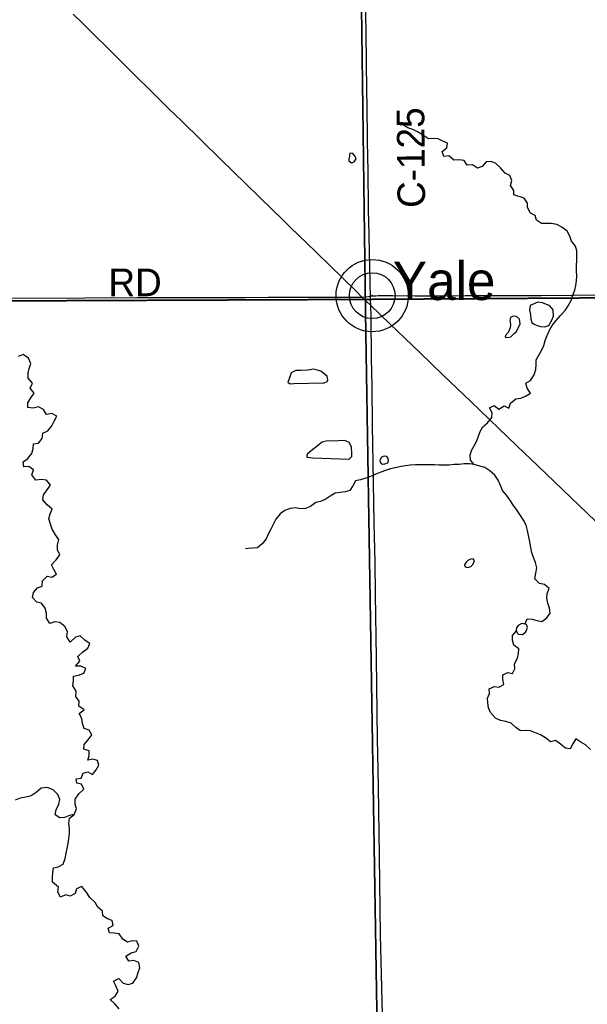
# Model space of a CAD drawing. Header units: feet. Extents: x 2113747 to 2516209, y 960708 to 1356798.
# Tile 38 of 253: x 2351257 to 2357430, y 1110895 to 1121601. Entities that reach past the tile are written whole.
import ezdxf

# ---------------------------------------------------------------- set-up
doc = ezdxf.new("R2010")
doc.units = ezdxf.units.FT
doc.header["$LTSCALE"] = 50
doc.header["$MEASUREMENT"] = 0
doc.linetypes.add('OhDOT_USTN3', pattern=[0.22, 0.165, -0.055])
for name, color, linetype in [('0_Xref', 7, 'Continuous'), ('GM_X_County_Road', 3, 'Continuous'), ('GM_X_County_Road_Text', 3, 'Continuous'), ('GM_X_Minor_Lake', 5, 'Continuous'), ('GM_X_Minor_River', 5, 'Continuous'), ('GM_X_State_Route', 1, 'Continuous'), ('GM_X_Township', 251, 'OhDOT_USTN3'), ('GM_X_Unincorporated', 1, 'Continuous'), ('GM_X_Unincorporated_Location', 2, 'Continuous'), ('GM_X_Unincorporated_Text', 251, 'Continuous')]:
    doc.layers.add(name, color=color, linetype=linetype)
doc.styles.add('Styledgn030', font='dgn030.shx')

# ---------------------------------------------------------------- blocks, each defined once
blk = doc.blocks.new('Unicorp48')
at = {"layer": 'GM_X_Unincorporated'}
for radius in [392.8488348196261, 249.0278639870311]:
    blk.add_circle((0, 0), radius, dxfattribs=at)
blk = doc.blocks.new('POR')
at = {"layer": 'GM_X_County_Road', "flags": 128}
for points in [[(2355072.094308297, 1118593.989841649), (2355068.026074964, 1118732.998749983), (2355063.629758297, 1118930.767383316), (2355061.726874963, 1119064.920658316), (2355056.805624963, 1119261.540999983), (2355051.917183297, 1119540.477449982), (2355045.94606663, 1119967.051399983), (2355042.960508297, 1120101.565566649), (2355040.401458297, 1120291.985133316), (2355035.90671663, 1120670.954191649), (2355033.675749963, 1120824.037874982), (2355029.049774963, 1121145.329883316), (2355026.195449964, 1121447.264974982), (2355022.684958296, 1121673.675283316), (2355020.585224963, 1121818.064758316), (2355017.730899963, 1121998.510591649), (2355011.989441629, 1122326.495499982), (2355009.397583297, 1122559.467474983), (2354995.093149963, 1123746.702633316), (2354988.56429163, 1124140.402633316), (2354985.874008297, 1124406.248558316), (2354981.87139163, 1124796.733341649), (2354977.179799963, 1125177.375624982), (2354974.48951663, 1125395.485424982)], [(2355072.094308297, 1118593.989841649), (2355104.771408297, 1118597.139441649), (2355130.919649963, 1118599.271983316), (2355157.56001663, 1118601.174866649), (2355183.05209163, 1118602.323158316), (2355210.447049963, 1118602.323158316), (2355311.562333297, 1118601.502949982), (2355557.65764163, 1118599.698491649), (2355836.167583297, 1118597.729991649), (2356105.09749163, 1118600.617124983), (2356330.556358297, 1118602.749666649), (2356699.223599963, 1118602.716858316), (2356931.014474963, 1118603.274599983), (2357278.782808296, 1118605.111866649), (2357570.678549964, 1118608.294274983)], [(2348596.188624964, 1118568.793041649), (2348959.704958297, 1118566.266799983), (2349635.52381663, 1118567.480708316), (2350311.047399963, 1118570.564691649), (2351093.88704163, 1118573.911141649), (2351966.260624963, 1118575.354708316), (2352533.877599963, 1118580.636849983), (2352976.921333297, 1118579.816641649), (2353710.942174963, 1118581.588291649), (2353959.005983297, 1118582.441308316), (2354486.99049163, 1118585.394058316), (2354874.161633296, 1118585.525291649), (2354978.492133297, 1118585.886183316)], [(2354978.492133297, 1118585.886183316), (2355016.41856663, 1118587.592216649), (2355048.636349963, 1118590.774624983), (2355072.094308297, 1118593.989841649)], [(2355075.27671663, 1118491.824691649), (2355074.029999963, 1118549.468933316), (2355072.094308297, 1118593.989841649)], [(2355206.050733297, 1110638.657983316), (2355194.141308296, 1111078.092799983), (2355182.822433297, 1111648.859374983), (2355171.63479163, 1112505.517766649), (2355159.102008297, 1113253.646191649), (2355153.42616663, 1113621.197949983), (2355149.817249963, 1113765.587424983), (2355136.10336663, 1114661.484583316), (2355125.703124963, 1115350.689241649), (2355122.91441663, 1115701.869641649), (2355113.793699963, 1116128.377974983), (2355102.474824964, 1116784.708683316), (2355099.161183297, 1116988.218774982), (2355095.716308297, 1117181.853558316), (2355090.499783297, 1117614.857941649), (2355084.62709163, 1117917.842899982), (2355077.966999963, 1118376.273741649), (2355075.27671663, 1118491.824691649)]]:
    blk.add_lwpolyline(points, dxfattribs=at)
at = {"layer": 'GM_X_Minor_Lake'}
for p, q in [((2354844.679999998, 1120117.17), (2354837.989999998, 1120084.35)), ((2357024.119999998, 1118488.88), (2356943.319999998, 1118523.4)), ((2356659.109999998, 1118212.66), (2356701.549999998, 1118293.78)), ((2354236.949999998, 1117644.56), (2354561.289999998, 1117651.02)), ((2354445.349999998, 1116837.83), (2354838.239999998, 1116821.57)), ((2355229.589999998, 1116770.56), (2355253.599999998, 1116780.08)), ((2356165.799999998, 1115658.78), (2356184.939999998, 1115678.22)), ((2356768.039999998, 1114961.22), (2356780.139999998, 1114997.5))]:
    blk.add_line(p, q, dxfattribs=at)
at = {"layer": 'GM_X_Minor_Lake', "flags": 128}
for points in [[(2354837.989999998, 1120084.35), (2354837.519999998, 1120065.01), (2354863.949999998, 1120045.46), (2354895.829999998, 1120054.13), (2354917.159999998, 1120088.68), (2354900.509999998, 1120120.45), (2354881.969999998, 1120146.17), (2354847.849999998, 1120149.51), (2354844.289999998, 1120127.37), (2354844.679999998, 1120117.17)], [(2356943.319999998, 1118523.4), (2356891.109999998, 1118530.39), (2356807.699999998, 1118494.6), (2356800.739999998, 1118442.28), (2356813.659999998, 1118396.37), (2356816.709999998, 1118344.24), (2356827.439999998, 1118308.34), (2356853.869999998, 1118288.8), (2356886.139999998, 1118277.39), (2356926.459999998, 1118264.15), (2356968.549999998, 1118262.97), (2357012.309999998, 1118277.9), (2357045.269999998, 1118332.75), (2357062.359999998, 1118379.25), (2357059.039999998, 1118445.42), (2357024.119999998, 1118488.88)], [(2356701.549999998, 1118293.78), (2356692.539999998, 1118343.78), (2356661.859999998, 1118375.28), (2356623.749999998, 1118378.53), (2356595.999999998, 1118363.93), (2356588.589999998, 1118333.68), (2356595.559999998, 1118285.65), (2356592.239999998, 1118251.47), (2356569.219999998, 1118200.82), (2356541.819999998, 1118168.16), (2356538.219999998, 1118148.02), (2356566.329999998, 1118144.57), (2356598.249999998, 1118151.23), (2356633.519999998, 1118190.06), (2356659.109999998, 1118212.66)], [(2354561.289999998, 1117651.02), (2354569.259999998, 1117653.19), (2354601.049999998, 1117665.86), (2354606.699999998, 1117684.04), (2354601.899999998, 1117724.08), (2354532.659999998, 1117780.91), (2354456.139999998, 1117801.46), (2354392.269999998, 1117790.15), (2354316.229999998, 1117786.64), (2354260.179999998, 1117785.52), (2354208.609999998, 1117760.41), (2354184.059999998, 1117685.66), (2354174.529999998, 1117661.38), (2354196.959999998, 1117641.76), (2354236.949999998, 1117644.56)], [(2354838.239999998, 1116821.57), (2354840.239999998, 1116821.61), (2354867.669999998, 1116852.27), (2354870.869999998, 1116892.47), (2354865.749999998, 1116948.57), (2354857.299999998, 1116970.48), (2354840.639999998, 1117002.27), (2354790.109999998, 1117025.34), (2354726.079999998, 1117022.06), (2354591.979999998, 1117017.38), (2354546.099999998, 1117008.44), (2354390.339999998, 1116884.91), (2354378.609999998, 1116870.63), (2354381.129999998, 1116844.58), (2354411.279999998, 1116839.16), (2354445.349999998, 1116837.83)], [(2355253.599999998, 1116780.08), (2355259.519999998, 1116787.81), (2355267.199999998, 1116804.02), (2355264.679999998, 1116830.06), (2355250.259999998, 1116849.85), (2355220.109999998, 1116855.27), (2355190.329999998, 1116842.63), (2355176.749999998, 1116820.29), (2355175.059999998, 1116804.2), (2355185.559999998, 1116780.32), (2355203.819999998, 1116768.64), (2355229.589999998, 1116770.56)], [(2356184.939999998, 1115678.22), (2356204.169999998, 1115718.75), (2356189.709999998, 1115740.53), (2356161.799999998, 1115733.96), (2356132.009999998, 1115721.32), (2356112.399999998, 1115700.86), (2356092.939999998, 1115672.37), (2356099.259999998, 1115656.44), (2356123.559999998, 1115642.87), (2356145.499999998, 1115647.32), (2356165.799999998, 1115658.78)], [(2356780.139999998, 1114997.5), (2356770.759999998, 1115025.5), (2356718.519999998, 1115034.5), (2356678.879999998, 1115013.64), (2356659.379999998, 1114987.15), (2356655.849999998, 1114963), (2356666.459999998, 1114933.11), (2356680.749999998, 1114919.33), (2356726.879999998, 1114916.24), (2356756.389999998, 1114942.92), (2356768.039999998, 1114961.22)]]:
    blk.add_lwpolyline(points, dxfattribs=at)
at = {"layer": 'GM_X_Minor_River', "flags": 128}
for points in [[(2356201.329999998, 1116764.42), (2356160.319999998, 1116811.77), (2356155.199999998, 1116867.88), (2356172.219999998, 1116918.4), (2356201.239999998, 1116969.15), (2356228.239999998, 1117021.87), (2356247.219999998, 1117074.44), (2356264.229999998, 1117124.95), (2356293.259999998, 1117175.71), (2356344.509999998, 1117216.88), (2356393.439999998, 1117274.05), (2356394.409999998, 1117326.25), (2356367.299999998, 1117379.9), (2356418.869999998, 1117405.01), (2356469.679999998, 1117367.89), (2356525.059999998, 1117403.12), (2356575.629999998, 1117378.04), (2356596.609999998, 1117430.63), (2356653.749999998, 1117477.94), (2356707.679999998, 1117485.04), (2356759.339999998, 1117506.14), (2356812.719999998, 1117541.32), (2356775.599999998, 1117594.77), (2356762.499999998, 1117648.71), (2356813.959999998, 1117679.84), (2356852.839999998, 1117738.82), (2356869.699999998, 1117797.36), (2356872.609999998, 1117851.61), (2356875.609999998, 1117901.85), (2356902.599999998, 1117954.57), (2356933.639999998, 1118005.37), (2356956.619999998, 1118058.02), (2356973.559999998, 1118112.55), (2356994.459999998, 1118169.16), (2357017.399999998, 1118223.81), (2357046.389999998, 1118276.58), (2357091.389999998, 1118329.65), (2357140.369999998, 1118384.82), (2357189.379999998, 1118437.99), (2357222.369999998, 1118490.83), (2357253.289999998, 1118547.64), (2357274.179999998, 1118604.26), (2357293.119999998, 1118658.83), (2357306.099999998, 1118711.27), (2357313.059999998, 1118763.59), (2357315.989999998, 1118817.84), (2357312.909999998, 1118871.97), (2357311.779999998, 1118928.15), (2357316.669999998, 1118984.45), (2357317.629999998, 1119036.64), (2357316.629999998, 1119086.8), (2357303.579999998, 1119138.73), (2357258.439999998, 1119192.02), (2357241.309999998, 1119247.88), (2357210.199999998, 1119301.45), (2357153.249999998, 1119344.47), (2357098.589999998, 1119373.49), (2357038.249999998, 1119386.33), (2356986.189999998, 1119385.29), (2356932.099999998, 1119386.22), (2356879.329999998, 1119421.3), (2356864.269999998, 1119473.18), (2356813.729999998, 1119496.26), (2356780.459999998, 1119557.81), (2356781.449999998, 1119608.01), (2356744.339999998, 1119661.46), (2356631.499999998, 1119695.34), (2356630.499999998, 1119745.49), (2356593.379999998, 1119798.95), (2356610.319999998, 1119853.48), (2356589.209999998, 1119907.25), (2356536.639999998, 1119932.29), (2356487.429999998, 1119989.51), (2356432.329999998, 1120040.6), (2356381.909999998, 1120057.66), (2356329.859999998, 1120056.62), (2356286.809999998, 1120005.59), (2356235.079999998, 1119988.5), (2356182.349999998, 1120021.57), (2356124.319999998, 1120018.4), (2356091.209999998, 1120071.94), (2356032.989999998, 1120078.8), (2355978.969999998, 1120075.72), (2355923.949999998, 1120122.79), (2355870.049999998, 1120113.69), (2355850.909999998, 1120169.51), (2355904.249999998, 1120206.69), (2355911.259999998, 1120257.02), (2355858.679999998, 1120282.05), (2355808.139999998, 1120305.14), (2355753.969999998, 1120310.08), (2355701.949999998, 1120307.03), (2355637.039999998, 1120347.89), (2355584.269999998, 1120382.96), (2355533.699999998, 1120408.04), (2355479.239999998, 1120427.03), (2355426.539999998, 1120458.1), (2355375.919999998, 1120485.19), (2355363.789999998, 1120490.96)], [(2351607.159999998, 1115540.95), (2351658.609999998, 1115572.08), (2351627.539999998, 1115623.64), (2351604.469999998, 1115675.38), (2351653.519999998, 1115726.53), (2351694.439999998, 1115783.54), (2351667.329999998, 1115837.2), (2351668.299999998, 1115889.4), (2351683.149999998, 1115947.9), (2351648.039999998, 1116001.4), (2351608.759999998, 1116062.84), (2351593.649999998, 1116116.73), (2351574.479999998, 1116174.56), (2351589.449999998, 1116227.04), (2351610.419999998, 1116279.64), (2351555.449999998, 1116324.71), (2351508.279999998, 1116379.97), (2351517.209999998, 1116434.34), (2351554.169999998, 1116489.27), (2351591.199999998, 1116540.18), (2351550.039999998, 1116595.56), (2351493.859999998, 1116600.46), (2351433.869999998, 1116595.26), (2351388.669999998, 1116652.56), (2351405.649999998, 1116705.09), (2351354.829999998, 1116742.21), (2351302.819999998, 1116739.17), (2351293.729999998, 1116793.18), (2351345.099999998, 1116828.32), (2351390.019999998, 1116885.41), (2351404.999999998, 1116937.9), (2351407.999999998, 1116988.13), (2351459.929999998, 1116995.19), (2351502.979999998, 1117046.22), (2351509.819999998, 1117104.56), (2351561.349999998, 1117131.68), (2351606.349999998, 1117184.76), (2351633.379999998, 1117235.48), (2351662.329999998, 1117290.24), (2351605.669999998, 1117319.22), (2351549.769999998, 1117310.08), (2351516.649999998, 1117363.62), (2351461.989999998, 1117392.63), (2351402.209999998, 1117377.39), (2351345.989999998, 1117384.3), (2351344.949999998, 1117436.46), (2351377.949999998, 1117489.31), (2351414.979999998, 1117540.21), (2351371.809999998, 1117595.56), (2351396.789999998, 1117648.24), (2351347.619999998, 1117703.46), (2351350.539999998, 1117757.7), (2351359.509999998, 1117810.07), (2351376.439999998, 1117864.59), (2351353.299999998, 1117920.33), (2351294.429999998, 1117959.3), (2351240.779999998, 1117938.17)], [(2356749.899999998, 1115029.1), (2356775.529999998, 1115087.83), (2356829.709999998, 1115082.88), (2356880.079999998, 1115067.83), (2356934.339999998, 1115058.88), (2356987.719999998, 1115094.06), (2357024.669999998, 1115148.99), (2357019.629999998, 1115201.08), (2357002.499999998, 1115256.94), (2356989.399999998, 1115310.87), (2356994.409999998, 1115361.15), (2357017.309999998, 1115417.8), (2356964.419999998, 1115458.91), (2356912.129999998, 1115469.9), (2356860.989999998, 1115523.08), (2356869.839999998, 1115581.47), (2356882.689999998, 1115639.94), (2356867.489999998, 1115699.85), (2356846.419999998, 1115751.61), (2356827.329999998, 1115805.42), (2356816.199999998, 1115861.41), (2356804.939999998, 1115923.4), (2356791.529999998, 1115993.38), (2356778.479999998, 1116045.31), (2356765.269999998, 1116105.27), (2356738.159999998, 1116158.92), (2356705.089999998, 1116210.44), (2356667.969999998, 1116263.91), (2356628.809999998, 1116319.32), (2356587.569999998, 1116378.71), (2356550.489999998, 1116430.16), (2356509.399999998, 1116481.53), (2356486.299999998, 1116535.26), (2356461.109999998, 1116592.96), (2356423.959999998, 1116648.43), (2356368.899999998, 1116697.51), (2356316.129999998, 1116732.59), (2356259.749999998, 1116747.52), (2356201.329999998, 1116764.42), (2356149.069999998, 1116773.42), (2356091.059999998, 1116770.26), (2356037.079999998, 1116765.17), (2355983.019999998, 1116764.09), (2355927.039999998, 1116758.95), (2355873.029999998, 1116755.87), (2355818.889999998, 1116758.82), (2355768.799999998, 1116759.82), (2355716.669999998, 1116762.79), (2355666.609999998, 1116761.8), (2355614.519999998, 1116762.77), (2355560.459999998, 1116761.69), (2355502.449999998, 1116758.53), (2355448.559999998, 1116749.43), (2355392.689999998, 1116738.28), (2355340.799999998, 1116729.21), (2355288.949999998, 1116718.15), (2355235.249999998, 1116699.01), (2355183.559999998, 1116679.93), (2355129.909999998, 1116658.78), (2355072.279999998, 1116635.55), (2355020.589999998, 1116616.47), (2354962.889999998, 1116597.25), (2354911.039999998, 1116586.18), (2354880.049999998, 1116533.38), (2354847.049999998, 1116480.54), (2354795.239999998, 1116467.46), (2354743.349999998, 1116458.4), (2354689.369999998, 1116453.32), (2354631.909999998, 1116422.06), (2354580.579999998, 1116384.91), (2354528.959999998, 1116361.8), (2354477.069999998, 1116352.74), (2354419.889999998, 1116307.45), (2354366.239999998, 1116286.31), (2354310.259999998, 1116281.18), (2354257.919999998, 1116294.19), (2354199.989999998, 1116287.02), (2354142.369999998, 1116263.79), (2354089.029999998, 1116226.6), (2354044.069999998, 1116171.5), (2354015.189999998, 1116112.73), (2353988.209999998, 1116060.01), (2353959.219999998, 1116007.24), (2353938.199999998, 1115956.65), (2353895.189999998, 1115903.6), (2353844.019999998, 1115858.42), (2353792.049999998, 1115853.38), (2353738.029999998, 1115850.29), (2353714.089999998, 1115845.8)], [(2352273.389999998, 1111752.51), (2352264.299999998, 1111806.53), (2352211.849999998, 1111825.56), (2352161.159999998, 1111856.66), (2352158.169999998, 1111906.79), (2352105.189999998, 1111951.9), (2352078.129999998, 1112003.56), (2352018.989999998, 1112056.58), (2351979.719999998, 1112118.02), (2351932.519999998, 1112175.29), (2351874.899999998, 1112152.06), (2351859.919999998, 1112099.58), (2351804.379999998, 1112072.38), (2351754.089999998, 1112083.43), (2351700.459999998, 1112060.28), (2351673.319999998, 1112115.94), (2351678.249999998, 1112170.24), (2351613.119999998, 1112223.13), (2351612.029999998, 1112277.32), (2351617.049999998, 1112327.59), (2351624.059999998, 1112377.91), (2351675.879999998, 1112390.99), (2351729.409999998, 1112418.15), (2351750.199999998, 1112480.78), (2351761.099999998, 1112537.21), (2351772.069999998, 1112589.61), (2351783.009999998, 1112644.03), (2351792.019999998, 1112694.39), (2351798.909999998, 1112750.73), (2351799.799999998, 1112806.95), (2351792.709999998, 1112861.01), (2351797.599999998, 1112917.31), (2351848.819999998, 1112960.48), (2351873.689999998, 1113019.18), (2351858.639999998, 1113071.07), (2351861.559999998, 1113125.32), (2351898.479999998, 1113182.26), (2351953.549999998, 1113233.54), (2351930.449999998, 1113287.27), (2351878.149999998, 1113298.27), (2351871.159999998, 1113348.31), (2351927.089999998, 1113355.45), (2351946.069999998, 1113408.02), (2351997.889999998, 1113421.09), (2352050.539999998, 1113392.03), (2352089.579999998, 1113442.98), (2352118.569999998, 1113495.75), (2352101.519999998, 1113547.6), (2352051.189999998, 1113560.65), (2351999.329999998, 1113549.58), (2352014.349999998, 1113600.06), (2352013.319999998, 1113652.23), (2351954.889999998, 1113669.13), (2351959.859999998, 1113721.42), (2352000.909999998, 1113772.41), (2352039.949999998, 1113823.37), (2352010.849999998, 1113876.99), (2351958.429999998, 1113894.01), (2351941.329999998, 1113947.87), (2351934.219999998, 1114003.93), (2351905.149999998, 1114055.53), (2351956.399999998, 1114096.7), (2351901.549999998, 1114135.76), (2351902.469999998, 1114189.97), (2351867.389999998, 1114241.46), (2351870.239999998, 1114299.72), (2351835.049999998, 1114357.23), (2351841.969999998, 1114411.56), (2351842.979999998, 1114461.76), (2351896.829999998, 1114472.87), (2351954.489999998, 1114494.09), (2351977.519999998, 1114544.73), (2351920.909999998, 1114571.7), (2351864.809999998, 1114572.59), (2351909.819999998, 1114625.68), (2351888.749999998, 1114677.44), (2351943.849999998, 1114726.71), (2351999.149999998, 1114765.95), (2352018.129999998, 1114818.51), (2351967.399999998, 1114851.62), (2351914.339999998, 1114900.75), (2351862.529999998, 1114887.68), (2351805.509999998, 1114834.35), (2351770.319999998, 1114891.86), (2351777.199999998, 1114948.2), (2351748.099999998, 1115001.82), (2351693.149999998, 1115044.88), (2351640.909999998, 1115053.88), (2351583.169999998, 1115036.67), (2351547.969999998, 1115094.18), (2351546.889999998, 1115148.35), (2351535.799999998, 1115202.32), (2351494.629999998, 1115257.71), (2351444.349999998, 1115268.75), (2351395.249999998, 1115319.96), (2351408.229999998, 1115372.4), (2351451.279999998, 1115423.44), (2351502.959999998, 1115442.53), (2351505.849999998, 1115498.79), (2351554.899999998, 1115549.94), (2351607.159999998, 1115540.95)], [(2356617.149999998, 1114492.53), (2356642.179999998, 1114543.22), (2356639.099999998, 1114597.35), (2356669.889999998, 1114660.19), (2356680.909999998, 1114710.59), (2356683.909999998, 1114760.83), (2356633.059999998, 1114799.96), (2356615.969999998, 1114853.81), (2356616.969999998, 1114904.01), (2356658.989999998, 1114954.16)], [(2351848.819999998, 1112960.48), (2351797.009999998, 1112947.4), (2351745.349999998, 1112926.3), (2351693.339999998, 1112923.26), (2351642.599999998, 1112956.38), (2351653.549999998, 1113010.78), (2351684.379999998, 1113071.62), (2351693.399999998, 1113121.98), (2351670.289999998, 1113175.71), (2351621.199999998, 1113226.92), (2351556.619999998, 1113251.73), (2351490.669999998, 1113244.4), (2351437.499999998, 1113199.18), (2351380.199999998, 1113159.91), (2351324.369999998, 1113146.76), (2351262.469999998, 1113137.5), (2351206.809999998, 1113116.31)], [(2357464.809999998, 1113664.37), (2357409.669999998, 1113717.47), (2357359.019999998, 1113746.57), (2357306.249999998, 1113781.65), (2357273.299999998, 1113726.79), (2357244.299999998, 1113674.02), (2357192.089999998, 1113681.02), (2357139.159999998, 1113724.13), (2357084.269999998, 1113765.18), (2357028.529999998, 1113748.01), (2356975.549999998, 1113793.13), (2356920.819999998, 1113826.16), (2356811.829999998, 1113868.14), (2356757.659999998, 1113873.08), (2356703.639999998, 1113870), (2356652.879999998, 1113905.13), (2356601.859999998, 1113952.29), (2356543.409999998, 1113971.19), (2356487.159999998, 1113980.11), (2356432.539999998, 1114007.13), (2356377.289999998, 1114066.24), (2356356.219999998, 1114118.01), (2356347.099999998, 1114174.03), (2356344.099999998, 1114224.15), (2356367.119999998, 1114274.79), (2356362.089999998, 1114326.88), (2356419.659999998, 1114352.11), (2356469.909999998, 1114343.07), (2356521.409999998, 1114372.21), (2356510.319999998, 1114426.18), (2356511.319999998, 1114476.38), (2356564.859999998, 1114503.54), (2356617.149999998, 1114492.53)], [(2352337.469999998, 1110844.48), (2352290.299999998, 1110899.75), (2352239.299999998, 1110946.91), (2352296.679999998, 1110982.18), (2352327.599999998, 1111039), (2352302.459999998, 1111094.69), (2352277.399999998, 1111146.39), (2352334.899999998, 1111175.63), (2352381.989999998, 1111124.38), (2352436.359999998, 1111109.4), (2352488.139999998, 1111124.49), (2352527.029999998, 1111183.47), (2352545.919999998, 1111240.05), (2352562.949999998, 1111290.57), (2352553.789999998, 1111348.6), (2352497.259999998, 1111371.56), (2352443.309999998, 1111364.47), (2352412.209999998, 1111418.05), (2352467.589999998, 1111453.27), (2352523.329999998, 1111470.44), (2352554.249999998, 1111527.25), (2352531.149999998, 1111580.99), (2352481.029999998, 1111584.01), (2352429.249999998, 1111568.94), (2352378.479999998, 1111604.05), (2352339.279999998, 1111661.48), (2352283.069999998, 1111668.4), (2352232.939999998, 1111671.42), (2352219.889999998, 1111723.34), (2352273.389999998, 1111752.51)]]:
    blk.add_lwpolyline(points, dxfattribs=at)
at = {"layer": 'GM_X_State_Route', "flags": 128}
blk.add_lwpolyline([(2351839.226758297, 1121662.356408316), (2351939.75149163, 1121563.275241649), (2352084.501858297, 1121420.296524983), (2352189.980649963, 1121316.851849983), (2352487.749083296, 1121020.461366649), (2352710.091158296, 1120801.826633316), (2352768.424374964, 1120744.182391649), (2352880.825724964, 1120633.716733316), (2353022.13121663, 1120496.577899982), (2353441.585758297, 1120085.227016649), (2353857.529808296, 1119679.584783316), (2354017.142349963, 1119523.646774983), (2354097.194683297, 1119445.792599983), (2354203.395258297, 1119343.233749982), (2354380.264983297, 1119171.941441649), (2354485.350074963, 1119068.267108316), (2354767.436124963, 1118793.267658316), (2354912.77704163, 1118651.634083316), (2354978.492133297, 1118585.886183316), (2355025.112774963, 1118541.102808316), (2355075.27671663, 1118491.824691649), (2355281.149008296, 1118293.531124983), (2355609.03549163, 1117981.097366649), (2355860.084858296, 1117740.218583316), (2356167.827024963, 1117444.549883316), (2356665.496633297, 1116968.468158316), (2356896.959424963, 1116745.043408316), (2357521.203583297, 1116148.883183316)], dxfattribs=at)
at = {"layer": 'GM_X_Township', "flags": 128}
for points in [[(2354683.830622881, 1144589.580816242), (2357108.735773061, 1144632.650730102), (2358255.773478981, 1144669.320656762), (2362172.855644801, 1144744.490506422), (2362463.755063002, 1144744.770505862), (2367686.564617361, 1144872.260250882), (2373025.573939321, 1144961.870071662), (2373298.343393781, 1144967.810059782), (2376850.396289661, 1145035.059925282), (2381157.669274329, 1145149.592182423), (2381235.207520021, 1140057.309880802), (2381268.917452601, 1137567.744859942), (2381333.647323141, 1132856.314282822), (2381336.157318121, 1132676.314642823), (2381342.677305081, 1132209.695576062), (2381380.210985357, 1130882.478297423), (2381387.929530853, 1130504.298966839), (2381408.616665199, 1129490.640024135), (2381421.511485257, 1128859.051616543), (2381523.8669427, 1123852.622290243), (2381543.986902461, 1122871.764251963), (2381624.056742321, 1118857.962279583), (2373700.992588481, 1118769.542456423), (2373456.443077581, 1118771.622452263), (2368325.643339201, 1118723.452548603), (2362960.734069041, 1118611.352772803), (2355016.389321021, 1118560.155158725), (2354926.670137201, 1125372.009251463), (2354899.590191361, 1127850.744293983), (2354823.140344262, 1131920.516154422), (2354770.400449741, 1134463.501068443), (2354691.990606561, 1139090.081815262), (2354716.280557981, 1139626.440742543), (2354683.830622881, 1144589.580816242)], [(2328572.115163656, 1144328.025996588), (2328740.751452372, 1144306.70416698), (2329035.380370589, 1144312.519211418), (2331533.956504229, 1144357.964521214), (2338701.239454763, 1144445.594190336), (2338847.717211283, 1144449.996971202), (2341636.444058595, 1144533.819617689), (2354683.830622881, 1144589.580816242), (2354716.280557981, 1139626.440742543), (2354691.990606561, 1139090.081815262), (2354770.400449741, 1134463.501068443), (2354823.140344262, 1131920.516154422), (2354899.590191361, 1127850.744293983), (2354926.670137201, 1125372.009251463), (2355016.389321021, 1118560.155158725), (2354932.400125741, 1118559.252877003), (2348534.222973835, 1118532.767198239), (2348257.603475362, 1118529.002937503), (2341409.417171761, 1118379.523236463), (2335351.161061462, 1118516.511682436), (2334910.885271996, 1118504.135472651), (2328670.365789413, 1118494.729086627), (2328669.544919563, 1119253.013816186), (2328663.377343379, 1124950.358936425), (2328656.582236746, 1131227.390054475), (2328653.428449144, 1134140.72519186), (2328650.612747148, 1136741.751195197), (2328634.76257574, 1142304.002862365), (2328629.800404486, 1142400.765201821), (2328612.432805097, 1142470.23559938), (2328572.115163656, 1144328.025996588)], [(2355016.389321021, 1118560.155158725), (2362960.734069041, 1118611.352772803), (2368325.643339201, 1118723.452548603), (2373456.443077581, 1118771.622452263), (2373700.992588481, 1118769.542456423), (2381624.056742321, 1118857.962279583), (2381679.176632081, 1116096.997801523), (2382044.110902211, 1104151.476692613), (2382074.405841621, 1096083.277829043), (2382125.475739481, 1091786.566422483), (2380307.369375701, 1091765.656464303), (2379220.63154918, 1091753.496488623), (2378988.1720141, 1091750.896493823), (2374063.271863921, 1091695.756604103), (2368828.842332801, 1091636.686722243), (2365146.489697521, 1091594.146807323), (2364291.241408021, 1091584.216827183), (2363494.422945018, 1091575.023274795), (2360810.637962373, 1091544.368385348), (2360598.968792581, 1091541.966911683), (2358847.552295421, 1091522.206951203), (2355371.409247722, 1091476.537042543), (2355326.816136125, 1097667.054589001), (2355320.635345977, 1098179.223608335), (2355238.519513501, 1104829.990335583), (2355017.019907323, 1118476.946865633), (2355016.389321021, 1118560.155158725)], [(2328670.365789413, 1118494.729086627), (2334910.885271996, 1118504.135472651), (2335351.161061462, 1118516.511682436), (2341409.417171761, 1118379.523236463), (2348257.603475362, 1118529.002937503), (2348534.222973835, 1118532.767198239), (2354932.400125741, 1118559.252877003), (2355016.389321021, 1118560.155158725), (2355017.019907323, 1118476.946865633), (2355238.519513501, 1104829.990335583), (2355320.635345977, 1098179.223608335), (2355326.816136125, 1097667.054589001), (2355371.409247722, 1091476.537042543), (2352195.125600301, 1091434.847125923), (2348514.032962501, 1091386.487222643), (2345660.688755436, 1091348.057432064), (2342696.544597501, 1091308.017379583), (2341798.586378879, 1091295.888283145), (2335156.879676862, 1091205.997583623), (2333215.933558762, 1091179.587636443), (2331836.686317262, 1091160.757674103), (2328725.238795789, 1091118.278894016), (2328614.552761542, 1091116.767762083), (2328700.095630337, 1094332.385535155), (2328691.272180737, 1097500.488959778), (2328691.216832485, 1097555.460079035), (2328684.56452686, 1104162.438134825), (2328678.866606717, 1107535.32865842), (2328676.325129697, 1110811.844709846), (2328675.860421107, 1111410.955046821), (2328672.72749511, 1115449.977329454), (2328670.365789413, 1118494.729086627)]]:
    blk.add_lwpolyline(points, dxfattribs=at)
at = {"layer": 'GM_X_Unincorporated_Location'}
blk.add_point((2355091.226338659, 1118601.087504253), dxfattribs=at)
at = {"color": 7, "linetype": 'Continuous', "lineweight": 0}
blk.add_blockref('Unicorp48', (2355091.226338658, 1118601.087504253), dxfattribs=at)
at = {"layer": 'GM_X_County_Road_Text', "char_height": 300.0000000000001, "attachment_point": 7, "line_spacing_factor": 0.8, "style": 'Styledgn030'}
for s, insert, rotation in [('{\\Fdgn000|c0;\\C256;C-125}', (2355671.430772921, 1119556.232164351), 90.551689), ('{\\Fdgn000|c0;\\C256;RD}', (2352222.069530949, 1118594.79746662), 1e-05)]:
    blk.add_mtext(s, dxfattribs=dict(at, insert=insert, rotation=rotation))
at = {"layer": 'GM_X_Unincorporated_Text', "insert": (2355315.259447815, 1118547.268434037), "char_height": 417.0000000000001, "attachment_point": 7, "rotation": 1e-05, "line_spacing_factor": 0.8, "style": 'Styledgn030'}
blk.add_mtext('{\\Fdgn000|c0;\\C256;Yale}', dxfattribs=at)

msp = doc.modelspace()

# ---------------------------------------------------------------- block references
at = {"layer": '0_Xref'}
msp.add_blockref('POR', (0, 0), dxfattribs=at)

doc.saveas('drawing.dxf')
